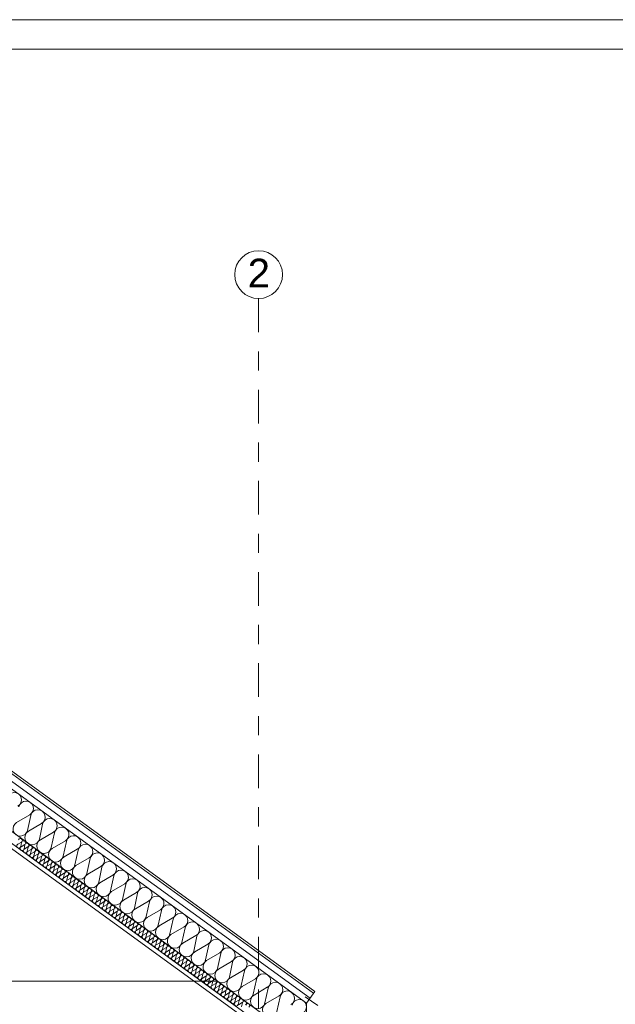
# Model space of a CAD drawing. Extents: x 5465377 to 5465550, y 5925276 to 5925338.
# Tile 162 of 182: x 5465438.82 to 5465441.94, y 5925333.31 to 5925338.45. Entities that reach past the tile are written whole.
import ezdxf

# ---------------------------------------------------------------- set-up
doc = ezdxf.new("R2010")
doc.units = 0
doc.header["$MEASUREMENT"] = 0
doc.linetypes.add('Kropki i Kreski', pattern=[0.335139, 0.176389, -0.088194, 0, -0.070556])
for name, color, linetype, lineweight in [('0_Nr_Pióra__141', 7, 'Continuous', 0), ('0_Nr_Pióra__142', 7, 'Continuous', 18), ('____rosliny_Nr_Pióra__141', 7, 'Continuous', 0), ('_ARCH_Sciany_Nr_Pióra__141', 7, 'Continuous', 0), ('_ARCH_Sciany_Nr_Pióra__142', 7, 'Continuous', 18), ('EGBD03_Nr_Pióra__141', 7, 'Continuous', 0), ('tabelki_Nr_pióra__7_Nr_Pióra__141', 7, 'Continuous', 0)]:
    doc.layers.add(name, color=color, linetype=linetype, lineweight=lineweight)
doc.layers.add('EGBD03', color=7, linetype='Continuous')
doc.styles.add('GENERATED_STYLE_1', font='arial.ttf')

# ---------------------------------------------------------------- blocks, each defined once
blk = doc.blocks.new('Izolacja cieplna 12_591', base_point=(5465440.0008, 5925333.2612))
at = {"layer": '____rosliny_Nr_Pióra__141', "linetype": 'Continuous'}
for p, q in [((5465438.8329, 5925334.1532), (5465438.8138, 5925334.142)), ((5465438.8296, 5925334.1306), (5465438.8343, 5925334.1521)), ((5465438.8501, 5925334.1406), (5465438.8311, 5925334.1295)), ((5465438.8468, 5925334.1181), (5465438.8515, 5925334.1396)), ((5465438.8673, 5925334.1281), (5465438.8483, 5925334.117)), ((5465438.864, 5925334.1055), (5465438.8687, 5925334.1271)), ((5465438.8845, 5925334.1156), (5465438.8655, 5925334.1045)), ((5465438.8812, 5925334.093), (5465438.886, 5925334.1146)), ((5465438.9017, 5925334.1031), (5465438.8827, 5925334.092)), ((5465438.8985, 5925334.0805), (5465438.9032, 5925334.1021)), ((5465438.9189, 5925334.0906), (5465438.8999, 5925334.0795)), ((5465438.9157, 5925334.068), (5465438.9204, 5925334.0896)), ((5465438.9362, 5925334.0781), (5465438.9171, 5925334.067)), ((5465438.9329, 5925334.0555), (5465438.9376, 5925334.0771)), ((5465438.9534, 5925334.0656), (5465438.9343, 5925334.0545)), ((5465438.9501, 5925334.043), (5465438.9548, 5925334.0646)), ((5465438.9706, 5925334.0531), (5465438.9516, 5925334.042)), ((5465438.9673, 5925334.0305), (5465438.972, 5925334.052)), ((5465438.9878, 5925334.0406), (5465438.9688, 5925334.0295)), ((5465438.9845, 5925334.018), (5465438.9892, 5925334.0395)), ((5465439.005, 5925334.0281), (5465438.986, 5925334.0169)), ((5465439.0018, 5925334.0055), (5465439.0065, 5925334.027)), ((5465439.0222, 5925334.0156), (5465439.0032, 5925334.0044)), ((5465439.019, 5925333.993), (5465439.0237, 5925334.0145)), ((5465439.0394, 5925334.0031), (5465439.0204, 5925333.9919)), ((5465439.0362, 5925333.9805), (5465439.0409, 5925334.002)), ((5465439.0567, 5925333.9906), (5465439.0376, 5925333.9794)), ((5465439.0534, 5925333.968), (5465439.0581, 5925333.9895)), ((5465439.0739, 5925333.9781), (5465439.0548, 5925333.9669)), ((5465439.0706, 5925333.9555), (5465439.0753, 5925333.977)), ((5465439.0911, 5925333.9656), (5465439.0721, 5925333.9544)), ((5465439.0878, 5925333.943), (5465439.0925, 5925333.9645)), ((5465439.1083, 5925333.953), (5465439.0893, 5925333.9419)), ((5465439.105, 5925333.9304), (5465439.1098, 5925333.952)), ((5465439.1255, 5925333.9405), (5465439.1065, 5925333.9294)), ((5465439.1223, 5925333.9179), (5465439.127, 5925333.9395)), ((5465439.1427, 5925333.928), (5465439.1237, 5925333.9169)), ((5465439.1395, 5925333.9054), (5465439.1442, 5925333.927)), ((5465439.1599, 5925333.9155), (5465439.1409, 5925333.9044)), ((5465439.1567, 5925333.8929), (5465439.1614, 5925333.9145)), ((5465439.1772, 5925333.903), (5465439.1581, 5925333.8919)), ((5465439.1739, 5925333.8804), (5465439.1786, 5925333.902)), ((5465439.1944, 5925333.8905), (5465439.1753, 5925333.8794)), ((5465439.1911, 5925333.8679), (5465439.1958, 5925333.8895)), ((5465439.2116, 5925333.878), (5465439.1926, 5925333.8669)), ((5465439.2083, 5925333.8554), (5465439.213, 5925333.8769)), ((5465439.2288, 5925333.8655), (5465439.2098, 5925333.8544)), ((5465439.2255, 5925333.8429), (5465439.2303, 5925333.8644)), ((5465439.246, 5925333.853), (5465439.227, 5925333.8418)), ((5465439.2428, 5925333.8304), (5465439.2475, 5925333.8519)), ((5465439.2632, 5925333.8405), (5465439.2442, 5925333.8293)), ((5465439.26, 5925333.8179), (5465439.2647, 5925333.8394)), ((5465439.2805, 5925333.828), (5465439.2614, 5925333.8168)), ((5465439.2772, 5925333.8054), (5465439.2819, 5925333.8269)), ((5465439.2977, 5925333.8155), (5465439.2786, 5925333.8043)), ((5465439.2944, 5925333.7929), (5465439.2991, 5925333.8144)), ((5465439.3149, 5925333.803), (5465439.2958, 5925333.7918)), ((5465439.3116, 5925333.7804), (5465439.3163, 5925333.8019)), ((5465439.3321, 5925333.7905), (5465439.3131, 5925333.7793)), ((5465439.3288, 5925333.7679), (5465439.3335, 5925333.7894)), ((5465439.3493, 5925333.7779), (5465439.3303, 5925333.7668)), ((5465439.346, 5925333.7553), (5465439.3508, 5925333.7769)), ((5465439.3665, 5925333.7654), (5465439.3475, 5925333.7543)), ((5465439.3633, 5925333.7428), (5465439.368, 5925333.7644)), ((5465439.3837, 5925333.7529), (5465439.3647, 5925333.7418)), ((5465439.3805, 5925333.7303), (5465439.3852, 5925333.7519)), ((5465439.401, 5925333.7404), (5465439.3819, 5925333.7293)), ((5465439.3977, 5925333.7178), (5465439.4024, 5925333.7394)), ((5465439.4182, 5925333.7279), (5465439.3991, 5925333.7168)), ((5465439.4149, 5925333.7053), (5465439.4196, 5925333.7269)), ((5465439.4354, 5925333.7154), (5465439.4163, 5925333.7043)), ((5465439.4321, 5925333.6928), (5465439.4368, 5925333.7144)), ((5465439.4526, 5925333.7029), (5465439.4336, 5925333.6918)), ((5465439.4493, 5925333.6803), (5465439.454, 5925333.7019)), ((5465439.4698, 5925333.6904), (5465439.4508, 5925333.6793)), ((5465439.4665, 5925333.6678), (5465439.4713, 5925333.6893)), ((5465439.487, 5925333.6779), (5465439.468, 5925333.6667)), ((5465439.4838, 5925333.6553), (5465439.4885, 5925333.6768)), ((5465439.5042, 5925333.6654), (5465439.4852, 5925333.6542)), ((5465439.501, 5925333.6428), (5465439.5057, 5925333.6643)), ((5465439.5215, 5925333.6529), (5465439.5024, 5925333.6417)), ((5465439.5182, 5925333.6303), (5465439.5229, 5925333.6518)), ((5465439.5387, 5925333.6404), (5465439.5196, 5925333.6292)), ((5465439.5354, 5925333.6178), (5465439.5401, 5925333.6393)), ((5465439.5559, 5925333.6279), (5465439.5368, 5925333.6167)), ((5465439.5526, 5925333.6053), (5465439.5573, 5925333.6268)), ((5465439.5731, 5925333.6154), (5465439.5541, 5925333.6042)), ((5465439.5698, 5925333.5928), (5465439.5745, 5925333.6143)), ((5465439.5903, 5925333.6028), (5465439.5713, 5925333.5917)), ((5465439.587, 5925333.5802), (5465439.5918, 5925333.6018)), ((5465439.6075, 5925333.5903), (5465439.5885, 5925333.5792)), ((5465439.6043, 5925333.5677), (5465439.609, 5925333.5893)), ((5465439.6247, 5925333.5778), (5465439.6057, 5925333.5667)), ((5465439.6215, 5925333.5552), (5465439.6262, 5925333.5768)), ((5465439.642, 5925333.5653), (5465439.6229, 5925333.5542)), ((5465439.6387, 5925333.5427), (5465439.6434, 5925333.5643)), ((5465439.6592, 5925333.5528), (5465439.6401, 5925333.5417)), ((5465439.6559, 5925333.5302), (5465439.6606, 5925333.5518)), ((5465439.6764, 5925333.5403), (5465439.6574, 5925333.5292)), ((5465439.6731, 5925333.5177), (5465439.6778, 5925333.5393)), ((5465439.6936, 5925333.5278), (5465439.6746, 5925333.5167)), ((5465439.6903, 5925333.5052), (5465439.695, 5925333.5268)), ((5465439.7108, 5925333.5153), (5465439.6918, 5925333.5042)), ((5465439.7075, 5925333.4927), (5465439.7123, 5925333.5142)), ((5465439.728, 5925333.5028), (5465439.709, 5925333.4916)), ((5465439.7248, 5925333.4802), (5465439.7295, 5925333.5017)), ((5465439.7452, 5925333.4903), (5465439.7262, 5925333.4791)), ((5465439.742, 5925333.4677), (5465439.7467, 5925333.4892)), ((5465439.7625, 5925333.4778), (5465439.7434, 5925333.4666)), ((5465439.7592, 5925333.4552), (5465439.7639, 5925333.4767)), ((5465439.7797, 5925333.4653), (5465439.7606, 5925333.4541)), ((5465439.7764, 5925333.4427), (5465439.7811, 5925333.4642)), ((5465439.7969, 5925333.4528), (5465439.7779, 5925333.4416)), ((5465439.7936, 5925333.4302), (5465439.7983, 5925333.4517)), ((5465439.8141, 5925333.4403), (5465439.7951, 5925333.4291)), ((5465439.8108, 5925333.4177), (5465439.8155, 5925333.4392)), ((5465439.8313, 5925333.4277), (5465439.8123, 5925333.4166)), ((5465439.828, 5925333.4051), (5465439.8328, 5925333.4267)), ((5465439.8485, 5925333.4152), (5465439.8295, 5925333.4041)), ((5465439.8453, 5925333.3926), (5465439.85, 5925333.4142)), ((5465439.8657, 5925333.4027), (5465439.8467, 5925333.3916)), ((5465439.8625, 5925333.3801), (5465439.8672, 5925333.4017)), ((5465439.883, 5925333.3902), (5465439.8639, 5925333.3791)), ((5465439.8797, 5925333.3676), (5465439.8844, 5925333.3892)), ((5465439.9002, 5925333.3777), (5465439.8811, 5925333.3666)), ((5465439.8969, 5925333.3551), (5465439.9016, 5925333.3767)), ((5465439.9174, 5925333.3652), (5465439.8984, 5925333.3541)), ((5465439.9141, 5925333.3426), (5465439.9188, 5925333.3642)), ((5465439.9346, 5925333.3527), (5465439.9156, 5925333.3416)), ((5465439.9313, 5925333.3301), (5465439.9361, 5925333.3517)), ((5465439.9518, 5925333.3402), (5465439.9328, 5925333.3291)), ((5465439.9486, 5925333.3176), (5465439.9533, 5925333.3391)), ((5465439.969, 5925333.3277), (5465439.95, 5925333.3165)), ((5465439.9658, 5925333.3051), (5465439.9705, 5925333.3266)), ((5465439.9862, 5925333.3152), (5465439.9672, 5925333.304)), ((5465439.983, 5925333.2926), (5465439.9877, 5925333.3141))]:
    blk.add_line(p, q, dxfattribs=at)
for centre, start_param, end_param in [((5465438.8192, 5925334.1328), 5.870392, 9.837571), ((5465438.8275, 5925334.1623), 2.728799, 6.695979), ((5465438.8447, 5925334.1498), 2.728799, 6.695979), ((5465438.8619, 5925334.1373), 2.728799, 6.695979), ((5465438.8364, 5925334.1203), 5.870392, 9.837571), ((5465438.8536, 5925334.1078), 5.870392, 9.837571), ((5465438.8709, 5925334.0953), 5.870392, 9.837571), ((5465438.8791, 5925334.1248), 2.728799, 6.695979), ((5465438.8881, 5925334.0828), 5.870392, 9.837571), ((5465438.8964, 5925334.1123), 2.728799, 6.695979), ((5465438.9136, 5925334.0998), 2.728799, 6.695979), ((5465438.9308, 5925334.0873), 2.728799, 6.695979), ((5465438.9053, 5925334.0703), 5.870392, 9.837571), ((5465438.9225, 5925334.0578), 5.870392, 9.837571), ((5465438.9397, 5925334.0453), 5.870392, 9.837571), ((5465438.948, 5925334.0748), 2.728799, 6.695979), ((5465438.9569, 5925334.0328), 5.870392, 9.837571), ((5465438.9652, 5925334.0623), 2.728799, 6.695979), ((5465438.9824, 5925334.0498), 2.728799, 6.695979), ((5465438.9996, 5925334.0373), 2.728799, 6.695979), ((5465439.0169, 5925334.0248), 2.728799, 6.695979), ((5465438.9741, 5925334.0203), 5.870392, 9.837571), ((5465438.9914, 5925334.0078), 5.870392, 9.837571), ((5465439.0086, 5925333.9953), 5.870392, 9.837571), ((5465439.0258, 5925333.9828), 5.870392, 9.837571), ((5465439.0341, 5925334.0123), 2.728799, 6.695979), ((5465439.0513, 5925333.9997), 2.728799, 6.695979), ((5465439.0685, 5925333.9872), 2.728799, 6.695979), ((5465439.0857, 5925333.9747), 2.728799, 6.695979), ((5465439.043, 5925333.9702), 5.870392, 9.837571), ((5465439.0602, 5925333.9577), 5.870392, 9.837571), ((5465439.0774, 5925333.9452), 5.870392, 9.837571), ((5465439.0946, 5925333.9327), 5.870392, 9.837571), ((5465439.1029, 5925333.9622), 2.728799, 6.695979), ((5465439.1201, 5925333.9497), 2.728799, 6.695979), ((5465439.1374, 5925333.9372), 2.728799, 6.695979), ((5465439.1546, 5925333.9247), 2.728799, 6.695979), ((5465439.1119, 5925333.9202), 5.870392, 9.837571), ((5465439.1291, 5925333.9077), 5.870392, 9.837571), ((5465439.1463, 5925333.8952), 5.870392, 9.837571), ((5465439.1635, 5925333.8827), 5.870392, 9.837571), ((5465439.1718, 5925333.9122), 2.728799, 6.695979), ((5465439.189, 5925333.8997), 2.728799, 6.695979), ((5465439.2062, 5925333.8872), 2.728799, 6.695979), ((5465439.2234, 5925333.8747), 2.728799, 6.695979), ((5465439.1807, 5925333.8702), 5.870392, 9.837571), ((5465439.1979, 5925333.8577), 5.870392, 9.837571), ((5465439.2151, 5925333.8452), 5.870392, 9.837571), ((5465439.2324, 5925333.8327), 5.870392, 9.837571), ((5465439.2406, 5925333.8622), 2.728799, 6.695979), ((5465439.2496, 5925333.8202), 5.870392, 9.837571), ((5465439.2579, 5925333.8497), 2.728799, 6.695979), ((5465439.2751, 5925333.8372), 2.728799, 6.695979), ((5465439.2923, 5925333.8246), 2.728799, 6.695979), ((5465439.2668, 5925333.8077), 5.870392, 9.837571), ((5465439.284, 5925333.7951), 5.870392, 9.837571), ((5465439.3012, 5925333.7826), 5.870392, 9.837571), ((5465439.3095, 5925333.8121), 2.728799, 6.695979), ((5465439.3184, 5925333.7701), 5.870392, 9.837571), ((5465439.3267, 5925333.7996), 2.728799, 6.695979), ((5465439.3439, 5925333.7871), 2.728799, 6.695979), ((5465439.3611, 5925333.7746), 2.728799, 6.695979), ((5465439.3357, 5925333.7576), 5.870392, 9.837571), ((5465439.3529, 5925333.7451), 5.870392, 9.837571), ((5465439.3701, 5925333.7326), 5.870392, 9.837571), ((5465439.3784, 5925333.7621), 2.728799, 6.695979), ((5465439.3873, 5925333.7201), 5.870392, 9.837571), ((5465439.3956, 5925333.7496), 2.728799, 6.695979), ((5465439.4128, 5925333.7371), 2.728799, 6.695979), ((5465439.43, 5925333.7246), 2.728799, 6.695979), ((5465439.4045, 5925333.7076), 5.870392, 9.837571), ((5465439.4217, 5925333.6951), 5.870392, 9.837571), ((5465439.4389, 5925333.6826), 5.870392, 9.837571), ((5465439.4472, 5925333.7121), 2.728799, 6.695979), ((5465439.4562, 5925333.6701), 5.870392, 9.837571), ((5465439.4644, 5925333.6996), 2.728799, 6.695979), ((5465439.4816, 5925333.6871), 2.728799, 6.695979), ((5465439.4989, 5925333.6746), 2.728799, 6.695979), ((5465439.4734, 5925333.6576), 5.870392, 9.837571), ((5465439.4906, 5925333.6451), 5.870392, 9.837571), ((5465439.5078, 5925333.6326), 5.870392, 9.837571), ((5465439.5161, 5925333.6621), 2.728799, 6.695979), ((5465439.525, 5925333.62), 5.870392, 9.837571), ((5465439.5333, 5925333.6495), 2.728799, 6.695979), ((5465439.5505, 5925333.637), 2.728799, 6.695979), ((5465439.5677, 5925333.6245), 2.728799, 6.695979), ((5465439.5422, 5925333.6075), 5.870392, 9.837571), ((5465439.5594, 5925333.595), 5.870392, 9.837571), ((5465439.5767, 5925333.5825), 5.870392, 9.837571), ((5465439.5849, 5925333.612), 2.728799, 6.695979), ((5465439.5939, 5925333.57), 5.870392, 9.837571), ((5465439.6022, 5925333.5995), 2.728799, 6.695979), ((5465439.6194, 5925333.587), 2.728799, 6.695979), ((5465439.6366, 5925333.5745), 2.728799, 6.695979), ((5465439.6538, 5925333.562), 2.728799, 6.695979), ((5465439.6111, 5925333.5575), 5.870392, 9.837571), ((5465439.6283, 5925333.545), 5.870392, 9.837571), ((5465439.6455, 5925333.5325), 5.870392, 9.837571), ((5465439.6627, 5925333.52), 5.870392, 9.837571), ((5465439.671, 5925333.5495), 2.728799, 6.695979), ((5465439.6882, 5925333.537), 2.728799, 6.695979), ((5465439.7054, 5925333.5245), 2.728799, 6.695979), ((5465439.7227, 5925333.512), 2.728799, 6.695979), ((5465439.6799, 5925333.5075), 5.870392, 9.837571), ((5465439.6972, 5925333.495), 5.870392, 9.837571), ((5465439.7144, 5925333.4825), 5.870392, 9.837571), ((5465439.7316, 5925333.47), 5.870392, 9.837571), ((5465439.7399, 5925333.4995), 2.728799, 6.695979), ((5465439.7571, 5925333.487), 2.728799, 6.695979), ((5465439.7743, 5925333.4744), 2.728799, 6.695979), ((5465439.7915, 5925333.4619), 2.728799, 6.695979), ((5465439.7488, 5925333.4575), 5.870392, 9.837571), ((5465439.766, 5925333.4449), 5.870392, 9.837571), ((5465439.7832, 5925333.4324), 5.870392, 9.837571), ((5465439.8004, 5925333.4199), 5.870392, 9.837571), ((5465439.8087, 5925333.4494), 2.728799, 6.695979), ((5465439.8259, 5925333.4369), 2.728799, 6.695979), ((5465439.8432, 5925333.4244), 2.728799, 6.695979), ((5465439.8604, 5925333.4119), 2.728799, 6.695979), ((5465439.8177, 5925333.4074), 5.870392, 9.837571), ((5465439.8349, 5925333.3949), 5.870392, 9.837571), ((5465439.8521, 5925333.3824), 5.870392, 9.837571), ((5465439.8693, 5925333.3699), 5.870392, 9.837571), ((5465439.8776, 5925333.3994), 2.728799, 6.695979), ((5465439.8865, 5925333.3574), 5.870392, 9.837571), ((5465439.8948, 5925333.3869), 2.728799, 6.695979), ((5465439.912, 5925333.3744), 2.728799, 6.695979), ((5465439.9292, 5925333.3619), 2.728799, 6.695979), ((5465439.9037, 5925333.3449), 5.870392, 9.837571), ((5465439.9209, 5925333.3324), 5.870392, 9.837571), ((5465439.9382, 5925333.3199), 5.870392, 9.837571), ((5465439.9464, 5925333.3494), 2.728799, 6.695979), ((5465439.9554, 5925333.3074), 5.870392, 9.837571), ((5465439.9637, 5925333.3369), 2.728799, 6.695979), ((5465439.9809, 5925333.3244), 2.728799, 6.695979), ((5465439.9981, 5925333.3119), 2.728799, 6.695979), ((5465440.0153, 5925333.2993), 2.728799, 6.695979)]:
    blk.add_ellipse(centre, major_axis=(-0.00861, 0.00625), ratio=0.999504, start_param=start_param, end_param=end_param, dxfattribs=at)
blk = doc.blocks.new('Izolacja cieplna 12_72', base_point=(5465440.2318, 5925333.1552))
at = {"layer": '____rosliny_Nr_Pióra__141', "linetype": 'Continuous'}
for p, q in [((5465438.8765, 5925334.296), (5465438.808, 5925334.256)), ((5465438.8648, 5925334.2147), (5465438.8818, 5925334.2923)), ((5465438.9386, 5925334.251), (5465438.87, 5925334.2109)), ((5465438.9269, 5925334.1696), (5465438.9438, 5925334.2472)), ((5465439.0006, 5925334.2059), (5465438.9321, 5925334.1658)), ((5465438.9889, 5925334.1245), (5465439.0058, 5925334.2021)), ((5465439.0627, 5925334.1608), (5465438.9941, 5925334.1207)), ((5465439.0509, 5925334.0794), (5465439.0679, 5925334.157)), ((5465439.1247, 5925334.1157), (5465439.0561, 5925334.0757)), ((5465439.113, 5925334.0344), (5465439.1299, 5925334.112)), ((5465439.1867, 5925334.0707), (5465439.1182, 5925334.0306)), ((5465439.175, 5925333.9893), (5465439.1919, 5925334.0669)), ((5465439.2488, 5925334.0256), (5465439.1802, 5925333.9855)), ((5465439.237, 5925333.9442), (5465439.254, 5925334.0218)), ((5465439.3108, 5925333.9805), (5465439.2423, 5925333.9404)), ((5465439.2991, 5925333.8991), (5465439.316, 5925333.9767)), ((5465439.3729, 5925333.9354), (5465439.3043, 5925333.8954)), ((5465439.3611, 5925333.8541), (5465439.3781, 5925333.9317)), ((5465439.4349, 5925333.8904), (5465439.3663, 5925333.8503)), ((5465439.4232, 5925333.809), (5465439.4401, 5925333.8866)), ((5465439.4969, 5925333.8453), (5465439.4284, 5925333.8052)), ((5465439.4852, 5925333.7639), (5465439.5021, 5925333.8415)), ((5465439.559, 5925333.8002), (5465439.4904, 5925333.7601)), ((5465439.5472, 5925333.7189), (5465439.5642, 5925333.7964)), ((5465439.621, 5925333.7552), (5465439.5525, 5925333.7151)), ((5465439.6093, 5925333.6738), (5465439.6262, 5925333.7514)), ((5465439.683, 5925333.7101), (5465439.6145, 5925333.67)), ((5465439.6713, 5925333.6287), (5465439.6883, 5925333.7063)), ((5465439.7451, 5925333.665), (5465439.6765, 5925333.6249)), ((5465439.7334, 5925333.5836), (5465439.7503, 5925333.6612)), ((5465439.8071, 5925333.6199), (5465439.7386, 5925333.5798)), ((5465439.7954, 5925333.5386), (5465439.8123, 5925333.6161)), ((5465439.8692, 5925333.5749), (5465439.8006, 5925333.5348)), ((5465439.8574, 5925333.4935), (5465439.8744, 5925333.5711)), ((5465439.9312, 5925333.5298), (5465439.8626, 5925333.4897)), ((5465439.9195, 5925333.4484), (5465439.9364, 5925333.526)), ((5465439.9932, 5925333.4847), (5465439.9247, 5925333.4446)), ((5465439.9815, 5925333.4033), (5465439.9985, 5925333.4809)), ((5465440.0553, 5925333.4396), (5465439.9867, 5925333.3995)), ((5465440.0436, 5925333.3583), (5465440.0605, 5925333.4358)), ((5465440.1173, 5925333.3946), (5465440.0488, 5925333.3545)), ((5465440.1056, 5925333.3132), (5465440.1225, 5925333.3908)), ((5465440.1794, 5925333.3495), (5465440.1108, 5925333.3094)), ((5465440.1676, 5925333.2681), (5465440.1846, 5925333.3457))]:
    blk.add_line(p, q, dxfattribs=at)
for centre, start_param, end_param in [((5465438.7951, 5925334.3742), 2.728799, 6.695979), ((5465438.8572, 5925334.3291), 2.728799, 6.695979), ((5465438.9192, 5925334.284), 2.728799, 6.695979), ((5465438.8274, 5925334.2229), 5.870392, 9.837571), ((5465438.9812, 5925334.239), 2.728799, 6.695979), ((5465438.8894, 5925334.1778), 5.870392, 9.837571), ((5465439.0433, 5925334.1939), 2.728799, 6.695979), ((5465438.9515, 5925334.1327), 5.870392, 9.837571), ((5465439.1053, 5925334.1488), 2.728799, 6.695979), ((5465439.1673, 5925334.1037), 2.728799, 6.695979), ((5465439.0135, 5925334.0877), 5.870392, 9.837571), ((5465439.2294, 5925334.0587), 2.728799, 6.695979), ((5465439.0755, 5925334.0426), 5.870392, 9.837571), ((5465439.2914, 5925334.0136), 2.728799, 6.695979), ((5465439.1376, 5925333.9975), 5.870392, 9.837571), ((5465439.1996, 5925333.9524), 5.870392, 9.837571), ((5465439.3535, 5925333.9685), 2.728799, 6.695979), ((5465439.2616, 5925333.9074), 5.870392, 9.837571), ((5465439.4155, 5925333.9234), 2.728799, 6.695979), ((5465439.3237, 5925333.8623), 5.870392, 9.837571), ((5465439.4775, 5925333.8784), 2.728799, 6.695979), ((5465439.3857, 5925333.8172), 5.870392, 9.837571), ((5465439.5396, 5925333.8333), 2.728799, 6.695979), ((5465439.4478, 5925333.7721), 5.870392, 9.837571), ((5465439.6016, 5925333.7882), 2.728799, 6.695979), ((5465439.6637, 5925333.7431), 2.728799, 6.695979), ((5465439.5098, 5925333.7271), 5.870392, 9.837571), ((5465439.7257, 5925333.6981), 2.728799, 6.695979), ((5465439.5718, 5925333.682), 5.870392, 9.837571), ((5465439.7877, 5925333.653), 2.728799, 6.695979), ((5465439.6339, 5925333.6369), 5.870392, 9.837571), ((5465439.6959, 5925333.5919), 5.870392, 9.837571), ((5465439.8498, 5925333.6079), 2.728799, 6.695979), ((5465439.758, 5925333.5468), 5.870392, 9.837571), ((5465439.9118, 5925333.5629), 2.728799, 6.695979), ((5465439.82, 5925333.5017), 5.870392, 9.837571), ((5465439.9739, 5925333.5178), 2.728799, 6.695979), ((5465439.882, 5925333.4566), 5.870392, 9.837571), ((5465440.0359, 5925333.4727), 2.728799, 6.695979), ((5465439.9441, 5925333.4116), 5.870392, 9.837571), ((5465440.0979, 5925333.4276), 2.728799, 6.695979), ((5465440.16, 5925333.3826), 2.728799, 6.695979), ((5465440.0061, 5925333.3665), 5.870392, 9.837571), ((5465440.222, 5925333.3375), 2.728799, 6.695979), ((5465440.0682, 5925333.3214), 5.870392, 9.837571), ((5465440.2841, 5925333.2924), 2.728799, 6.695979), ((5465440.1302, 5925333.2763), 5.870392, 9.837571)]:
    blk.add_ellipse(centre, major_axis=(-0.031, 0.0225), ratio=0.998431, start_param=start_param, end_param=end_param, dxfattribs=at)
blk = doc.blocks.new('Linia_264', base_point=(5465440.0722, 5925337.1188))
at = {"layer": 'EGBD03_Nr_Pióra__141', "linetype": 'Kropki i Kreski'}
blk.add_line((5465440.0722, 5925336.9938), (5465440.0722, 5925327.5395), dxfattribs=at)
at = {"layer": 'EGBD03_Nr_Pióra__141', "linetype": 'Continuous'}
blk.add_circle((5465440.0722, 5925337.1188), 0.125, dxfattribs=at)

msp = doc.modelspace()

# ---------------------------------------------------------------- linework, layer by layer
at = {"layer": '0_Nr_Pióra__141', "linetype": 'Continuous'}
for p, q in [((5465440.3668, 5925333.3735), (5465436.7422, 5925336.007)), ((5465440.3598, 5925333.3638), (5465436.7422, 5925335.9922)), ((5465440.341, 5925333.3379), (5465436.7422, 5925335.9526)), ((5465440.3222, 5925333.312), (5465440.3668, 5925333.3735))]:
    msp.add_line(p, q, dxfattribs=at)
at = {"layer": '0_Nr_Pióra__141', "linetype": 'Continuous', "flags": 128}
for points in [[(5465428.2874, 5925338.4507), (5465448.7655, 5925338.4507), (5465448.7655, 5925324.0496), (5465428.2874, 5925324.0496)], [(5465428.7226, 5925338.2975), (5465448.6119, 5925338.2975), (5465448.6119, 5925324.2221), (5465428.7226, 5925324.2221)]]:
    msp.add_lwpolyline(points, close=True, dxfattribs=at)
at = {"layer": '0_Nr_Pióra__142', "linetype": 'Continuous'}
for p, q in [((5465440.3222, 5925333.312), (5465436.7422, 5925335.913)), ((5465440.1062, 5925333.2464), (5465436.7422, 5925335.6906)), ((5465439.8585, 5925333.4264), (5465433.6259, 5925333.4264)), ((5465440.3222, 5925333.312), (5465440.3222, 5925333.0895))]:
    msp.add_line(p, q, dxfattribs=at)
at = {"layer": '_ARCH_Sciany_Nr_Pióra__141', "linetype": 'Continuous'}
for p, q in [((5465440.0008, 5925333.2612), (5465436.7128, 5925335.6501)), ((5465439.9672, 5925333.2578), (5465436.7065, 5925335.6268))]:
    msp.add_line(p, q, dxfattribs=at)
at = {"layer": '_ARCH_Sciany_Nr_Pióra__142', "linetype": 'Continuous'}
msp.add_line((5465440.3155, 5925333.3456), (5465440.382, 5925333.2997), dxfattribs=at)

# ---------------------------------------------------------------- block references
at = {"layer": '____rosliny_Nr_Pióra__141', "linetype": 'Continuous'}
for name, p in [('Izolacja cieplna 12_72', (5465440.2318, 5925333.1552)), ('Izolacja cieplna 12_591', (5465440.0008, 5925333.2612))]:
    msp.add_blockref(name, p, dxfattribs=at)
at = {"layer": 'EGBD03', "linetype": 'Kropki i Kreski'}
msp.add_blockref('Linia_264', (5465440.0722, 5925337.1188), dxfattribs=at)

# ---------------------------------------------------------------- texts
at = {"layer": 'tabelki_Nr_pióra__7_Nr_Pióra__141', "linetype": 'Continuous', "insert": (5465440.0153, 5925337.0518), "char_height": 0.15, "attachment_point": 7, "style": 'GENERATED_STYLE_1'}
msp.add_mtext('{2}', dxfattribs=at)

doc.saveas('drawing.dxf')
